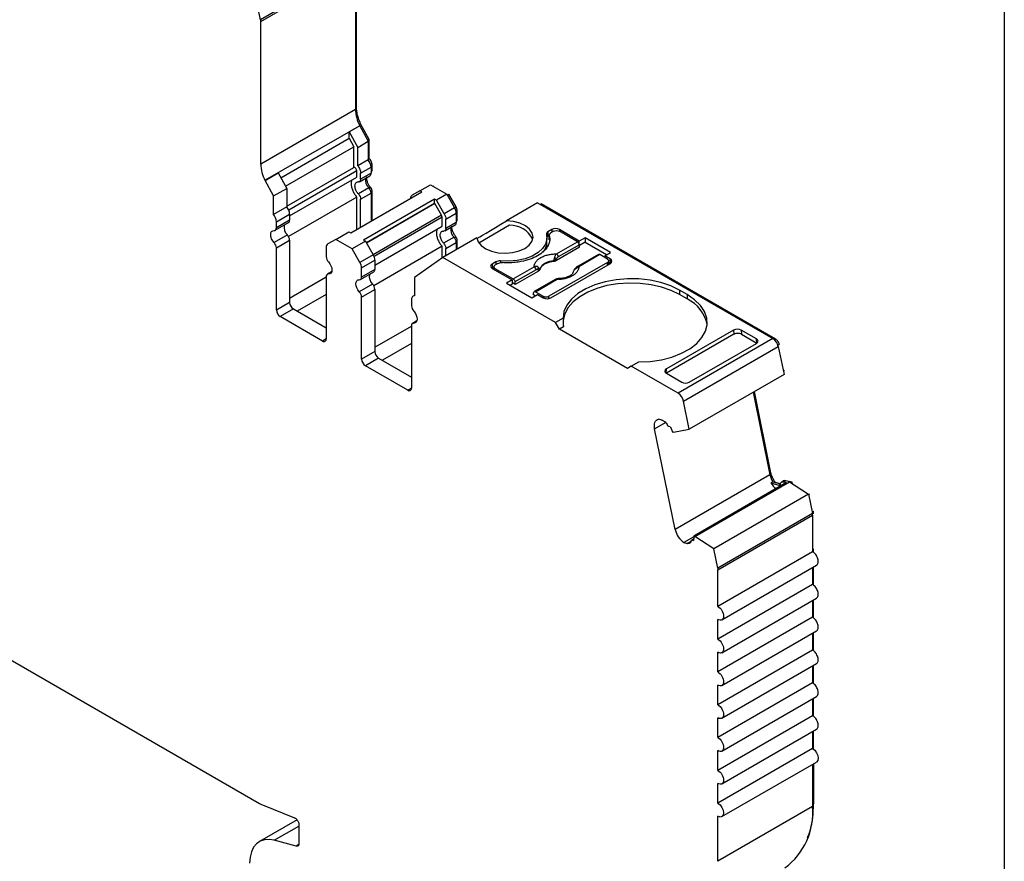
# Model space of a CAD drawing. Header units: millimetres. Extents: x 6 to 273, y 6 to 210.
# Tile 9 of 10: x 236 to 273, y 145 to 176. Entities that reach past the tile are written whole.
import ezdxf

# ---------------------------------------------------------------- set-up
doc = ezdxf.new("R2010")
doc.units = ezdxf.units.MM
doc.linetypes.add('SLD-Solid', pattern=[0])
doc.layers.add('TEXT', color=140, linetype='SLD-Solid', lineweight=25)

msp = doc.modelspace()

# ---------------------------------------------------------------- linework, layer by layer
for p, q in [((248.821, 178.092), (245.285, 176.051)), ((245.293, 175.983), (248.828, 178.024)), ((248.828, 178.024), (248.828, 172.698)), ((248.864, 172.8), (248.864, 178.126)), ((245.285, 176.051), (245.139, 176.767)), ((245.293, 170.657), (245.293, 175.983)), ((248.828, 172.78), (248.864, 172.8)), ((248.828, 172.698), (245.293, 170.657)), ((248.986, 172.092), (245.451, 170.051)), ((248.986, 172.09), (248.597, 171.866)), ((249.022, 172.166), (248.966, 172.134)), ((248.968, 172.13), (249.022, 172.161)), ((248.986, 172.09), (248.986, 172.092)), ((248.986, 172.09), (249.3, 171.508)), ((249.022, 172.161), (249.022, 172.166)), ((249.336, 171.578), (249.022, 172.161)), ((248.597, 171.622), (248.597, 171.866)), ((248.597, 171.866), (248.912, 171.283)), ((246.046, 170.149), (248.597, 171.622)), ((246.219, 169.829), (248.77, 171.302)), ((248.597, 171.622), (248.77, 171.302)), ((248.77, 170.532), (248.77, 171.302)), ((248.912, 171.283), (249.3, 171.508)), ((249.28, 171.546), (249.336, 171.578)), ((249.3, 171.508), (249.3, 170.822)), ((249.336, 170.869), (249.336, 171.578)), ((248.912, 170.598), (248.912, 171.283)), ((249.3, 170.822), (248.912, 170.598)), ((249.3, 170.848), (249.336, 170.869)), ((249.401, 170.62), (249.446, 170.646)), ((249.446, 170.418), (249.446, 170.646)), ((245.451, 170.049), (245.946, 170.335)), ((245.946, 170.335), (246.26, 169.752)), ((246.26, 169.083), (248.77, 170.532)), ((248.88, 170.401), (246.339, 168.934)), ((248.88, 170.174), (248.88, 170.401)), ((248.98, 170), (249.369, 170.225)), ((249.022, 170.319), (249.411, 170.544)), ((249.022, 170.092), (249.022, 170.319)), ((249.411, 170.316), (249.022, 170.092)), ((249.411, 170.544), (249.411, 170.316)), ((249.411, 170.398), (249.446, 170.418)), ((249.411, 170.364), (249.425, 170.373)), ((245.451, 170.051), (245.451, 170.049)), ((245.765, 169.467), (245.451, 170.049)), ((246.37, 168.724), (248.88, 170.174)), ((251.237, 169.664), (251.626, 169.888)), ((251.626, 169.888), (252.239, 169.534)), ((251.726, 169.83), (251.761, 169.851)), ((245.765, 169.467), (246.26, 169.752)), ((245.765, 168.781), (245.765, 169.467)), ((246.26, 169.752), (246.26, 169.067)), ((248.656, 168.092), (251.308, 169.623)), ((249.326, 169.767), (248.937, 169.542)), ((249.022, 169.344), (249.411, 169.568)), ((249.403, 169.769), (249.349, 169.738)), ((249.398, 169.642), (249.446, 169.67)), ((249.411, 169.568), (249.411, 168.528)), ((249.446, 168.548), (249.446, 169.67)), ((251.237, 169.664), (250.945, 169.495)), ((251.308, 169.623), (251.237, 169.664)), ((252.239, 169.534), (251.85, 169.31)), ((252.239, 169.534), (252.53, 169.029)), ((252.26, 169.498), (252.316, 169.531)), ((252.586, 169.062), (252.316, 169.531)), ((248.88, 169.425), (246.329, 167.952)), ((248.88, 168.222), (248.88, 169.425)), ((249.022, 168.303), (249.022, 169.344)), ((251.779, 169.351), (249.128, 167.82)), ((251.779, 169.187), (249.234, 167.718)), ((251.792, 169.18), (249.24, 167.707)), ((251.779, 169.187), (251.779, 169.351)), ((251.85, 169.31), (251.779, 169.351)), ((251.792, 169.18), (251.779, 169.187)), ((252.042, 168.747), (251.792, 169.18)), ((252.142, 168.805), (251.85, 169.31)), ((255.626, 169.212), (254.465, 168.542)), ((255.626, 169.212), (264.407, 164.143)), ((255.728, 169.153), (255.763, 169.173)), ((264.513, 164.122), (255.763, 169.173)), ((246.26, 169.067), (245.765, 168.781)), ((245.875, 168.503), (246.37, 168.789)), ((246.37, 168.789), (246.37, 168.561)), ((252.042, 168.747), (249.49, 167.274)), ((252.53, 169.029), (252.142, 168.805)), ((252.204, 168.596), (252.593, 168.82)), ((252.53, 169.029), (252.586, 169.062)), ((252.583, 168.897), (252.628, 168.922)), ((252.593, 168.82), (252.593, 168.479)), ((252.628, 168.582), (252.628, 168.922)), ((245.834, 168.184), (246.329, 168.47)), ((246.37, 168.561), (245.875, 168.275)), ((245.875, 168.275), (245.875, 168.503)), ((252.062, 168.677), (249.521, 167.21)), ((252.062, 168.337), (252.062, 168.677)), ((252.162, 168.163), (252.551, 168.388)), ((252.204, 168.255), (252.204, 168.596)), ((252.593, 168.479), (252.204, 168.255)), ((252.593, 168.561), (252.628, 168.582)), ((252.593, 168.527), (252.607, 168.536)), ((254.578, 168.371), (253.432, 167.71)), ((246.285, 168.011), (245.79, 167.726)), ((248.09, 167.847), (248.585, 168.133)), ((248.585, 168.133), (248.656, 168.092)), ((249.552, 166.887), (252.062, 168.337)), ((256.156, 168.212), (256.015, 168.13)), ((256.015, 168.13), (256.015, 167.967)), ((256.064, 167.995), (256.015, 167.967)), ((256.062, 168.008), (256.062, 167.844)), ((256.064, 167.828), (256.064, 167.991)), ((256.227, 168.151), (256.121, 168.089)), ((256.156, 168.212), (256.156, 168.11)), ((257.184, 167.782), (256.439, 168.212)), ((256.439, 168.212), (256.439, 168.151)), ((257.117, 167.759), (256.439, 168.151)), ((245.875, 167.527), (246.37, 167.813)), ((246.37, 167.813), (246.37, 165.492)), ((248.09, 167.847), (247.799, 167.679)), ((248.703, 167.493), (248.09, 167.847)), ((249.198, 167.779), (248.703, 167.493)), ((249.128, 167.82), (249.198, 167.779)), ((249.198, 167.779), (249.49, 167.274)), ((253.358, 167.903), (252.09, 167.171)), ((252.508, 167.93), (252.119, 167.705)), ((252.204, 167.507), (252.593, 167.731)), ((252.585, 167.932), (252.531, 167.901)), ((252.58, 167.806), (252.628, 167.833)), ((252.593, 167.731), (252.593, 167.461)), ((252.628, 167.481), (252.628, 167.833)), ((255.977, 167.732), (255.977, 167.896)), ((256.33, 167.305), (257.117, 167.759)), ((257.187, 167.644), (256.4, 167.19)), ((257.397, 167.904), (257.184, 167.782)), ((257.184, 167.658), (257.184, 167.782)), ((257.194, 167.552), (257.187, 167.644)), ((257.397, 167.741), (257.189, 167.621)), ((258.345, 167.357), (257.397, 167.904)), ((257.397, 167.904), (257.397, 167.741)), ((257.397, 167.741), (258.203, 167.275)), ((245.875, 165.207), (245.875, 167.527)), ((247.737, 167.542), (247.737, 167.201)), ((248.995, 166.988), (248.703, 167.493)), ((249.49, 167.274), (248.995, 166.988)), ((252.062, 167.588), (249.511, 166.115)), ((252.062, 167.151), (252.062, 167.588)), ((252.204, 167.236), (252.204, 167.507)), ((257.194, 167.552), (256.329, 167.052)), ((257.904, 167.281), (257.116, 166.827)), ((257.954, 167.276), (257.166, 166.822)), ((258.242, 167.11), (257.954, 167.276)), ((258.133, 167.234), (258.345, 167.357)), ((249.057, 166.779), (249.552, 167.065)), ((249.552, 167.065), (249.552, 166.724)), ((252.09, 167.171), (251.029, 166.428)), ((256.298, 164.742), (252.09, 167.171)), ((254.071, 167.008), (253.929, 166.926)), ((253.929, 166.926), (253.929, 166.763)), ((254.141, 166.946), (254.035, 166.885)), ((254.071, 167.008), (254.071, 166.906)), ((254.243, 167.04), (254.243, 166.977)), ((258.242, 166.987), (256.05, 165.722)), ((256.121, 165.661), (258.348, 166.946)), ((256.222, 167.035), (256.223, 167.02)), ((256.329, 167.052), (256.326, 167.117)), ((258.348, 167.11), (258.133, 167.234)), ((258.133, 167.234), (258.133, 167.173)), ((258.242, 166.885), (258.242, 166.987)), ((258.286, 166.911), (258.286, 167.049)), ((258.348, 166.946), (258.286, 166.982)), ((258.348, 166.946), (258.348, 167.11)), ((247.939, 166.637), (247.778, 166.544)), ((247.822, 166.553), (247.931, 166.616)), ((249.016, 166.347), (249.511, 166.633)), ((249.057, 166.438), (249.057, 166.779)), ((249.552, 166.724), (249.057, 166.438)), ((253.991, 166.799), (253.929, 166.763)), ((253.929, 166.763), (254.674, 166.333)), ((253.991, 166.824), (253.991, 166.727)), ((254.035, 166.763), (254.713, 166.372)), ((254.035, 166.702), (254.035, 166.763)), ((254.713, 166.372), (255.5, 166.826)), ((255.57, 166.711), (254.783, 166.256)), ((255.655, 166.663), (254.79, 166.164)), ((255.655, 166.663), (255.649, 166.727)), ((255.71, 166.724), (255.709, 166.739)), ((246.37, 165.656), (247.737, 166.445)), ((247.737, 166.452), (247.737, 164.132)), ((249.467, 166.174), (248.972, 165.889)), ((251.029, 166.428), (251.029, 165.743)), ((254.674, 166.333), (254.462, 166.21)), ((254.462, 166.21), (255.41, 165.663)), ((254.674, 166.169), (254.604, 166.128)), ((254.674, 166.333), (254.674, 166.169)), ((254.79, 166.164), (254.674, 166.23)), ((254.783, 166.256), (254.79, 166.164)), ((256.287, 166.348), (255.499, 165.894)), ((255.549, 165.889), (256.337, 166.343)), ((247.737, 165.791), (246.653, 165.166)), ((249.057, 165.69), (249.552, 165.976)), ((249.552, 165.976), (249.552, 163.655)), ((255.41, 165.663), (255.622, 165.785)), ((255.472, 165.77), (255.479, 165.855)), ((255.549, 165.889), (255.838, 165.722)), ((255.622, 165.785), (255.838, 165.661)), ((261.212, 165.783), (260.929, 165.946)), ((260.929, 165.946), (260.929, 165.783)), ((261.212, 165.62), (260.929, 165.783)), ((261.212, 165.783), (261.212, 165.62)), ((246.37, 165.492), (245.875, 165.207)), ((249.057, 163.37), (249.057, 165.69)), ((250.919, 165.591), (250.919, 165.364)), ((251.029, 165.756), (250.981, 165.729)), ((255.534, 165.734), (255.472, 165.77)), ((255.838, 165.722), (255.838, 165.661)), ((256.05, 165.635), (256.05, 165.722)), ((246.511, 165.247), (246.016, 164.962)), ((246.511, 165.247), (247.737, 164.54)), ((247.595, 164.05), (246.016, 164.962)), ((251.121, 164.8), (250.96, 164.707)), ((251.004, 164.716), (251.113, 164.779)), ((256.576, 164.903), (256.298, 164.742)), ((256.439, 164.497), (256.298, 164.742)), ((249.552, 163.819), (250.919, 164.608)), ((250.919, 164.615), (250.919, 162.295)), ((256.591, 164.585), (256.439, 164.497)), ((258.985, 163.028), (256.439, 164.497)), ((262.944, 164.456), (260.435, 163.008)), ((262.944, 164.456), (262.956, 164.3)), ((263.799, 164.126), (263.227, 164.456)), ((263.227, 164.456), (263.24, 164.3)), ((247.737, 164.132), (247.595, 164.05)), ((250.919, 163.955), (249.835, 163.329)), ((262.956, 164.3), (260.434, 162.844)), ((264.407, 164.143), (260.872, 162.102)), ((261.289, 162.514), (263.799, 163.963)), ((263.24, 164.3), (263.811, 163.971)), ((263.811, 163.971), (263.799, 164.126)), ((264.469, 164.097), (264.513, 164.122)), ((249.552, 163.655), (249.057, 163.37)), ((261.077, 161.802), (264.612, 163.843)), ((264.599, 163.893), (264.65, 163.922)), ((264.612, 163.843), (264.826, 162.801)), ((264.657, 163.889), (264.65, 163.922)), ((249.693, 163.41), (249.198, 163.125)), ((249.693, 163.41), (250.919, 162.703)), ((259.126, 163.109), (259.405, 163.27)), ((250.777, 162.213), (249.198, 163.125)), ((259.126, 163.109), (258.985, 163.028)), ((260.872, 162.102), (259.126, 163.109)), ((260.423, 162.851), (260.435, 163.008)), ((260.434, 162.844), (261.006, 162.514)), ((264.802, 162.916), (264.85, 162.944)), ((264.826, 162.801), (261.29, 160.76)), ((250.919, 162.295), (250.777, 162.213)), ((263.671, 162.134), (264.301, 159.053)), ((264.339, 159.132), (263.719, 162.162)), ((261.29, 160.76), (261.077, 161.802)), ((259.997, 160.767), (260.405, 161.003)), ((260.267, 161.097), (260.146, 161.129)), ((260.766, 157.012), (259.997, 160.767)), ((260.574, 160.845), (260.524, 160.859)), ((260.704, 160.641), (260.663, 160.652)), ((260.704, 160.641), (261.29, 160.76)), ((264.301, 159.053), (260.766, 157.012)), ((261.5, 156.752), (265.035, 158.793)), ((264.291, 159.104), (264.339, 159.132)), ((264.408, 158.791), (264.338, 158.75)), ((264.408, 158.791), (264.708, 158.711)), ((264.81, 158.824), (264.739, 158.783)), ((264.892, 158.831), (264.821, 158.79)), ((264.821, 158.79), (264.923, 158.763)), ((264.994, 158.804), (264.892, 158.831)), ((265.035, 158.793), (264.994, 158.804)), ((265.119, 158.776), (265.016, 158.803)), ((265.035, 158.793), (265.739, 158.33)), ((264.923, 158.763), (261.459, 156.763)), ((264.338, 158.75), (264.638, 158.67)), ((264.498, 158.772), (264.492, 158.769)), ((264.695, 158.72), (264.498, 158.772)), ((264.638, 158.67), (264.687, 158.698)), ((265.108, 158.745), (265.148, 158.768)), ((265.148, 158.768), (265.119, 158.776)), ((265.739, 158.33), (262.204, 156.289)), ((265.739, 158.33), (265.886, 157.613)), ((265.742, 158.317), (265.79, 158.345)), ((265.875, 157.665), (265.924, 157.693)), ((265.886, 157.613), (262.35, 155.572)), ((262.358, 155.505), (265.893, 157.546)), ((265.884, 157.622), (265.928, 157.648)), ((265.893, 157.546), (265.893, 156.181)), ((265.928, 157.599), (265.928, 157.648)), ((261.459, 156.737), (261.089, 156.523)), ((261.455, 156.657), (261.374, 156.61)), ((261.393, 156.611), (261.453, 156.646)), ((261.393, 156.611), (261.443, 156.598)), ((261.459, 156.763), (261.5, 156.752)), ((262.204, 156.289), (261.5, 156.752)), ((261.089, 156.523), (261.209, 156.491)), ((261.209, 156.491), (261.357, 156.576)), ((262.35, 155.572), (262.204, 156.289)), ((265.893, 156.263), (265.928, 156.283)), ((265.928, 156.152), (265.928, 156.283)), ((265.893, 156.181), (262.358, 154.14)), ((262.358, 154.14), (262.358, 155.505)), ((262.508, 153.635), (266.043, 155.676)), ((265.893, 155.59), (265.893, 154.956)), ((265.928, 154.928), (265.928, 155.61)), ((265.893, 154.956), (262.358, 152.915)), ((262.508, 152.41), (266.043, 154.451)), ((265.928, 153.703), (265.928, 154.385)), ((265.893, 154.365), (265.893, 153.731)), ((265.893, 153.731), (262.358, 151.69)), ((262.358, 152.915), (262.358, 153.65)), ((262.508, 151.186), (266.043, 153.227)), ((265.893, 153.14), (265.893, 152.507)), ((265.928, 152.478), (265.928, 153.16)), ((235.115, 152.63), (245.248, 146.78)), ((265.893, 152.507), (262.358, 150.466)), ((262.358, 151.69), (262.358, 152.425)), ((262.508, 149.961), (266.043, 152.002)), ((265.893, 151.915), (265.893, 151.282)), ((265.928, 151.253), (265.928, 151.936)), ((265.893, 151.282), (262.358, 149.241)), ((262.358, 150.466), (262.358, 151.2)), ((262.508, 148.736), (266.043, 150.777)), ((265.928, 150.028), (265.928, 150.711)), ((265.893, 150.69), (265.893, 150.057)), ((265.893, 150.057), (262.358, 148.016)), ((262.358, 149.241), (262.358, 149.976)), ((262.508, 147.511), (266.043, 149.552)), ((265.893, 149.466), (265.893, 148.832)), ((265.928, 148.803), (265.928, 149.486)), ((265.893, 148.832), (262.358, 146.791)), ((262.358, 148.016), (262.358, 148.751)), ((262.508, 146.286), (266.043, 148.327)), ((265.893, 148.241), (265.893, 146.66)), ((265.928, 148.261), (265.929, 146.762)), ((262.358, 146.791), (262.358, 147.526)), ((245.353, 146.728), (246.554, 146.243)), ((265.893, 146.66), (262.358, 144.618)), ((265.929, 146.762), (265.893, 146.741)), ((262.358, 144.618), (262.358, 146.301)), ((246.648, 146.166), (245.241, 145.353)), ((245.797, 145.403), (246.716, 145.934)), ((246.716, 145.988), (246.716, 145.282)), ((246.612, 145.185), (245.797, 145.403)), ((246.71, 145.242), (246.612, 145.185))]:
    msp.add_line(p, q)
at = {"flags": 128}
for points in [[(253.358, 167.903), (253.407, 167.751), (253.52, 167.611), (253.692, 167.492), (253.91, 167.402), (254.16, 167.347), (254.426, 167.33), (254.691, 167.353), (254.937, 167.413), (255.149, 167.508), (255.312, 167.63), (255.417, 167.772), (255.456, 167.925), (255.427, 168.079), (255.331, 168.223), (255.176, 168.349), (254.97, 168.448), (254.728, 168.513), (254.465, 168.542)], [(245.79, 167.726), (245.738, 167.793), (245.698, 167.869), (245.672, 167.949), (245.663, 168.024), (245.672, 168.089), (245.698, 168.138), (245.738, 168.167), (245.79, 168.175)], [(255.959, 168.031), (255.975, 167.85), (255.926, 167.671), (255.813, 167.502), (255.643, 167.351), (255.421, 167.223), (255.158, 167.124), (254.866, 167.059), (254.556, 167.031), (254.243, 167.04)], [(247.822, 167.002), (247.874, 166.935), (247.914, 166.858), (247.94, 166.779), (247.949, 166.704), (247.94, 166.639), (247.914, 166.59), (247.874, 166.56), (247.822, 166.553)], [(248.972, 165.889), (248.92, 165.956), (248.88, 166.033), (248.854, 166.112), (248.845, 166.187), (248.854, 166.252), (248.88, 166.301), (248.92, 166.33), (248.972, 166.338)], [(260.929, 165.946), (260.602, 166.106), (260.232, 166.232), (259.831, 166.32), (259.41, 166.368), (258.982, 166.375), (258.557, 166.34), (258.148, 166.265), (257.767, 166.151), (257.425, 166.002), (257.131, 165.822), (256.893, 165.616), (256.718, 165.39), (256.612, 165.15), (256.576, 164.903)], [(260.929, 165.783), (260.61, 165.939), (260.251, 166.063), (259.862, 166.152), (259.453, 166.202), (259.035, 166.213), (258.62, 166.185), (258.218, 166.118), (257.841, 166.013), (257.498, 165.875), (257.199, 165.706), (256.952, 165.511), (256.763, 165.296), (256.638, 165.065), (256.58, 164.826), (256.578, 164.797)], [(259.405, 163.27), (259.832, 163.29), (260.248, 163.352), (260.639, 163.453), (260.996, 163.59), (261.309, 163.76), (261.567, 163.958), (261.764, 164.178), (261.895, 164.414), (261.955, 164.659), (261.943, 164.906), (261.86, 165.149), (261.707, 165.381), (261.489, 165.594), (261.212, 165.783)], [(251.004, 165.165), (251.056, 165.098), (251.096, 165.021), (251.122, 164.942), (251.131, 164.867), (251.122, 164.802), (251.096, 164.753), (251.056, 164.723), (251.004, 164.716)], [(259.997, 160.767), (259.987, 160.836), (259.986, 160.901), (259.993, 160.96), (260.009, 161.013), (260.033, 161.057), (260.064, 161.091), (260.102, 161.116), (260.146, 161.129)], [(265.893, 148.832), (265.974, 148.767), (266.043, 148.674), (266.089, 148.568), (266.105, 148.465), (266.089, 148.38), (266.043, 148.327), (266.043, 148.327)], [(262.358, 146.791), (262.439, 146.726), (262.508, 146.633), (262.554, 146.527), (262.57, 146.424), (262.554, 146.339), (262.508, 146.286), (262.439, 146.273), (262.358, 146.301)], [(245.797, 145.403), (245.606, 145.434), (245.429, 145.423), (245.27, 145.369), (245.134, 145.274), (245.024, 145.141), (244.944, 144.973), (244.894, 144.774), (244.878, 144.55)]]:
    msp.add_lwpolyline(points, dxfattribs=at)
for centre, radius, start, end in [((244.954, 175.981), 0.339, 0.3473, 11.8654), ((250.22, 172.738), 1.392, 181.6276, 207.6195), ((246.684, 170.697), 1.392, 181.6277, 207.6194), ((248.949, 170.522), 0.462, 2.6816, 40.4811), ((249.312, 170.306), 0.0995, 305.3061, 6.0062), ((249.595, 170.055), 0.395, 168.7921, 226.9559), ((249.1, 169.553), 0.311, 2.826, 43.4312), ((245.414, 168.481), 0.462, 2.6816, 40.4811), ((245.909, 168.767), 0.462, 2.6816, 40.4811), ((252.16, 168.806), 0.433, 1.9565, 31.1437), ((246.555, 168.3), 0.395, 168.7921, 226.956), ((246.271, 168.551), 0.0995, 305.3061, 6.006), ((252.494, 168.469), 0.0995, 305.3058, 6.0064), ((254.607, 167.43), 0.941, 26.8065, 91.7504), ((245.791, 168.26), 0.0853, 269.3918, 10.3652), ((246.059, 167.797), 0.311, 2.8262, 43.4311), ((252.777, 168.218), 0.395, 168.7921, 226.9559), ((256.049, 168.045), 0.0919, 112.1145, 189.0941), ((256.298, 167.939), 0.307, 62.6097, 117.3903), ((245.564, 167.512), 0.311, 2.8261, 43.4314), ((247.887, 167.556), 0.151, 125.6981, 185.6204), ((252.282, 167.716), 0.311, 2.8261, 43.4312), ((255.406, 167.742), 0.571, 319.1391, 359.0469), ((256.084, 167.842), 0.142, 119.0446, 139.603), ((249.119, 167.05), 0.433, 1.9565, 31.1437), ((256.246, 167.174), 0.155, 5.689, 57.1991), ((248.048, 167.216), 0.311, 182.8263, 223.4312), ((248.624, 166.765), 0.433, 1.9565, 31.1438), ((253.96, 166.844), 0.0873, 110.7834, 249.2166), ((254.21, 166.741), 0.301, 83.6694, 117.5975), ((256.211, 166.463), 0.573, 88.8448, 151.1498), ((256.003, 166.735), 0.5, 49.8822, 58.7426), ((258.317, 167.028), 0.0873, 290.7834, 69.2166), ((247.821, 166.468), 0.0853, 89.3919, 190.3656), ((249.736, 166.463), 0.395, 168.7921, 226.9559), ((249.453, 166.714), 0.0995, 305.306, 6.0062), ((255.416, 166.695), 0.155, 5.689, 57.1991), ((255.541, 166.773), 0.118, 336.668, 18.1748), ((257.009, 166.723), 0.00686, 52.5203, 103.5056), ((257.137, 166.782), 0.0497, 54.016, 114.6959), ((248.973, 166.423), 0.0853, 269.3919, 10.3655), ((249.241, 165.96), 0.311, 2.8262, 43.4312), ((256.307, 166.303), 0.0498, 54.0182, 114.6714), ((248.746, 165.675), 0.311, 2.8262, 43.4312), ((246.677, 165.506), 0.307, 182.6056, 237.3945), ((251.048, 165.613), 0.131, 98.3858, 189.5015), ((255.98, 165.934), 0.307, 242.6097, 297.3903), ((260.651, 164.418), 1.327, 10.5524, 64.9631), ((246.182, 165.221), 0.307, 182.6057, 237.3945), ((251.23, 165.379), 0.311, 182.8262, 223.4312), ((251.003, 164.631), 0.0853, 89.3918, 190.3653), ((247.651, 164.118), 0.0873, 230.7969, 9.2139), ((264.152, 163.748), 0.47, 11.6277, 57.0662), ((249.859, 163.669), 0.307, 182.6055, 237.3946), ((249.364, 163.384), 0.307, 182.6055, 237.3946), ((250.832, 162.281), 0.0873, 230.7971, 9.2142), ((260.616, 161.707), 0.47, 11.6278, 57.0661), ((265.091, 159.223), 0.807, 192.1609, 212.3128), ((264.859, 158.73), 0.106, 72.2508, 117.9623), ((264.969, 159.133), 0.738, 211.2207, 233.7985), ((261.543, 157.174), 0.794, 191.8185, 235.1115), ((245.67, 147.506), 0.839, 239.8498, 247.8278), ((263.324, 146.443), 2.578, 306.4912, 4.8209)]:
    msp.add_arc(centre, radius, start, end)
for centre, major_axis, ratio, start_param, end_param in [((254.406, 168.569), (1.05, 0.672), 0.043548, 3.181704, 4.740184), ((259.126, 163.436), (-1.803, 3.123), 0.577335, 0.787087, 0.89248), ((263.085, 164.374), (0.2, 0.001), 0.577279, 0.781586, 2.352382), ((263.098, 164.218), (0.2, 0.001), 0.577279, 0.781586, 2.352383), ((263.657, 164.044), (0.2, 0.001), 0.577279, 5.493975, 7.064772), ((260.576, 162.926), (0.2, 0.001), 0.577279, 2.352383, 3.923179), ((261.148, 162.596), (0.2, 0.001), 0.577279, 3.923179, 5.493975)]:
    msp.add_ellipse(centre, major_axis=major_axis, ratio=ratio, start_param=start_param, end_param=end_param)
for points, knots in [([(249.022, 172.166), (249.009, 172.193), (248.985, 172.246), (248.953, 172.327), (248.926, 172.409), (248.896, 172.517), (248.869, 172.651), (248.865, 172.75), (248.864, 172.8)], [0, 0, 0, 0, 0.124911, 0.249364, 0.374182, 0.500184, 0.74937, 1, 1, 1, 1]), ([(248.912, 170.598), (248.945, 170.558), (248.973, 170.51), (249.011, 170.413), (249.022, 170.363), (249.022, 170.319)], [0, 0, 0, 0, 0.5, 0.5, 1, 1, 1, 1]), ([(249.446, 170.646), (249.446, 170.683), (249.435, 170.726), (249.395, 170.806), (249.367, 170.843), (249.336, 170.869)], [0, 0, 0, 0, 0.5, 0.5, 1, 1, 1, 1]), ([(248.88, 170.401), (248.88, 170.431), (248.865, 170.468), (248.82, 170.522), (248.791, 170.537), (248.77, 170.532)], [0, 0, 0, 0, 0.5, 0.5, 1, 1, 1, 1]), ([(249.425, 170.373), (249.428, 170.375), (249.436, 170.38), (249.444, 170.396), (249.445, 170.411), (249.446, 170.418)], [0, 0, 0, 0, 0.2622203, 0.6311102, 1, 1, 1, 1]), ([(248.705, 170.072), (248.697, 170.059), (248.673, 170.02), (248.664, 169.924), (248.678, 169.798), (248.722, 169.664), (248.79, 169.534), (248.85, 169.461), (248.88, 169.425)], [0, 0, 0, 0, 0.093688, 0.274951, 0.456213, 0.637475, 0.818738, 1, 1, 1, 1]), ([(248.937, 169.542), (248.925, 169.556), (248.9, 169.584), (248.869, 169.634), (248.839, 169.694), (248.815, 169.766), (248.807, 169.841), (248.815, 169.908), (248.842, 169.957), (248.882, 169.989), (248.918, 169.991), (248.937, 169.991)], [0, 0, 0, 0, 0.08328, 0.165662, 0.250294, 0.373781, 0.500178, 0.623657, 0.750052, 0.874275, 1, 1, 1, 1]), ([(249.234, 170.171), (249.234, 170.17), (249.23, 170.14), (249.243, 170.066), (249.276, 169.961), (249.331, 169.856), (249.379, 169.798), (249.403, 169.769)], [0, 0, 0, 0, 0.013351, 0.260014, 0.506676, 0.753338, 1, 1, 1, 1]), ([(250.945, 169.495), (250.939, 169.491), (250.927, 169.483), (250.911, 169.465), (250.897, 169.44), (250.886, 169.405), (250.884, 169.374), (250.883, 169.358)], [0, 0, 0, 0, 0.166556, 0.332331, 0.500193, 0.749367, 1, 1, 1, 1]), ([(252.607, 168.536), (252.61, 168.539), (252.618, 168.543), (252.626, 168.559), (252.627, 168.574), (252.628, 168.582)], [0, 0, 0, 0, 0.262221, 0.63111, 1, 1, 1, 1]), ([(251.887, 168.235), (251.879, 168.222), (251.855, 168.183), (251.846, 168.087), (251.86, 167.961), (251.904, 167.827), (251.972, 167.697), (252.032, 167.624), (252.062, 167.588)], [0, 0, 0, 0, 0.0936888, 0.274951, 0.4562133, 0.6374755, 0.8187378, 1, 1, 1, 1]), ([(252.119, 167.705), (252.107, 167.719), (252.082, 167.747), (252.051, 167.797), (252.021, 167.857), (251.997, 167.929), (251.989, 168.004), (251.997, 168.071), (252.024, 168.12), (252.064, 168.152), (252.1, 168.154), (252.119, 168.154)], [0, 0, 0, 0, 0.0832795, 0.1656625, 0.2502941, 0.3737808, 0.5001782, 0.6236571, 0.7500515, 0.8742751, 1, 1, 1, 1]), ([(252.416, 168.334), (252.416, 168.333), (252.412, 168.303), (252.425, 168.229), (252.458, 168.124), (252.513, 168.019), (252.561, 167.961), (252.585, 167.932)], [0, 0, 0, 0, 0.013351, 0.260014, 0.506676, 0.753338, 1, 1, 1, 1]), ([(256.064, 167.991), (256.069, 167.968), (256.079, 167.922), (256.082, 167.853), (256.076, 167.785), (256.06, 167.716), (256.036, 167.649), (255.98, 167.538), (255.861, 167.39), (255.636, 167.227), (255.353, 167.096), (255.06, 167.018), (254.789, 166.979), (254.55, 166.965), (254.391, 166.975), (254.311, 166.979)], [0, 0, 0, 0, 0.042112, 0.083729, 0.125101, 0.166484, 0.208132, 0.250294, 0.375098, 0.50009, 0.624895, 0.749887, 0.833557, 0.916248, 1, 1, 1, 1]), ([(256.121, 168.089), (256.111, 168.083), (256.09, 168.069), (256.071, 168.045), (256.061, 168.018), (256.063, 168), (256.064, 167.991)], [0, 0, 0, 0, 0.249233, 0.499959, 0.749241, 1, 1, 1, 1]), ([(256.227, 168.151), (256.255, 168.167), (256.294, 168.176), (256.372, 168.176), (256.411, 168.167), (256.439, 168.151)], [0, 0, 0, 0, 0.5, 0.5, 1, 1, 1, 1]), ([(257.187, 167.644), (257.186, 167.665), (257.178, 167.689), (257.152, 167.732), (257.134, 167.749), (257.117, 167.759)], [0, 0, 0, 0, 0.5, 0.5, 1, 1, 1, 1]), ([(255.5, 166.826), (255.501, 166.841), (255.502, 166.871), (255.514, 166.916), (255.532, 166.96), (255.568, 167.019), (255.632, 167.09), (255.74, 167.166), (255.871, 167.229), (256.019, 167.272), (256.173, 167.3), (256.278, 167.303), (256.33, 167.305)], [0, 0, 0, 0, 0.06027, 0.120056, 0.179893, 0.240314, 0.370015, 0.500128, 0.629829, 0.759943, 0.879871, 1, 1, 1, 1]), ([(256.263, 167.162), (256.266, 167.175), (256.274, 167.204), (256.29, 167.243), (256.309, 167.279), (256.323, 167.296), (256.33, 167.305)], [0, 0, 0, 0, 0.220475, 0.499075, 0.748119, 1, 1, 1, 1]), ([(257.954, 167.276), (257.945, 167.28), (257.928, 167.288), (257.91, 167.287), (257.905, 167.281), (257.904, 167.281)], [0, 0, 0, 0, 0.472475, 0.944949, 1, 1, 1, 1]), ([(254.035, 166.763), (254.007, 166.779), (253.991, 166.801), (253.991, 166.847), (254.007, 166.869), (254.035, 166.885)], [0, 0, 0, 0, 0.5, 0.5, 1, 1, 1, 1]), ([(256.223, 167.02), (256.197, 167.017), (256.147, 167.011), (256.075, 166.995), (256.007, 166.975), (255.943, 166.949), (255.88, 166.917), (255.82, 166.877), (255.769, 166.829), (255.731, 166.778), (255.717, 166.742), (255.71, 166.724)], [0, 0, 0, 0, 0.101069, 0.200103, 0.298615, 0.398141, 0.500173, 0.626627, 0.756016, 0.877292, 1, 1, 1, 1]), ([(256.222, 167.035), (256.227, 167.047), (256.236, 167.07), (256.247, 167.105), (256.256, 167.135), (256.261, 167.154), (256.263, 167.162)], [0, 0, 0, 0, 0.306881, 0.575882, 0.806979, 1, 1, 1, 1]), ([(256.326, 167.117), (256.314, 167.105), (256.284, 167.075), (256.245, 167.05), (256.222, 167.035)], [0, 0, 0, 0, 0.389276, 1, 1, 1, 1]), ([(256.329, 167.052), (256.319, 167.047), (256.299, 167.037), (256.262, 167.026), (256.236, 167.022), (256.223, 167.02)], [0, 0, 0, 0, 0.335719, 0.664281, 1, 1, 1, 1]), ([(256.4, 167.19), (256.386, 167.181), (256.358, 167.163), (256.336, 167.132), (256.326, 167.117)], [0, 0, 0, 0, 0.521485, 1, 1, 1, 1]), ([(258.242, 167.11), (258.27, 167.094), (258.286, 167.071), (258.286, 167.026), (258.27, 167.003), (258.242, 166.987)], [0, 0, 0, 0, 0.5, 0.5, 1, 1, 1, 1]), ([(255.649, 166.727), (255.641, 166.728), (255.626, 166.731), (255.599, 166.725), (255.58, 166.716), (255.57, 166.711)], [0, 0, 0, 0, 0.317222, 0.645084, 1, 1, 1, 1]), ([(255.709, 166.739), (255.705, 166.737), (255.699, 166.735), (255.682, 166.731), (255.665, 166.728), (255.654, 166.727), (255.649, 166.727)], [0, 0, 0, 0, 0.332097, 0.61117, 0.833934, 1, 1, 1, 1]), ([(255.71, 166.724), (255.707, 166.717), (255.701, 166.702), (255.682, 166.681), (255.664, 166.669), (255.655, 166.663)], [0, 0, 0, 0, 0.3357194, 0.6642806, 1, 1, 1, 1]), ([(257.166, 166.822), (257.166, 166.807), (257.164, 166.777), (257.152, 166.732), (257.134, 166.688), (257.098, 166.629), (257.034, 166.558), (256.926, 166.482), (256.795, 166.419), (256.648, 166.376), (256.493, 166.348), (256.389, 166.345), (256.337, 166.343)], [0, 0, 0, 0, 0.06027, 0.120056, 0.179893, 0.240314, 0.370015, 0.500128, 0.629829, 0.759943, 0.879871, 1, 1, 1, 1]), ([(256.952, 166.595), (256.931, 166.566), (256.889, 166.507), (256.748, 166.437), (256.58, 166.391), (256.452, 166.386), (256.398, 166.384)], [0, 0, 0, 0, 0.261846, 0.528245, 0.802184, 1, 1, 1, 1]), ([(257.116, 166.827), (257.095, 166.813), (257.056, 166.788), (257.023, 166.748), (257.008, 166.73)], [0, 0, 0, 0, 0.553024, 1, 1, 1, 1]), ([(254.713, 166.372), (254.73, 166.361), (254.748, 166.344), (254.773, 166.301), (254.782, 166.277), (254.783, 166.256)], [0, 0, 0, 0, 0.5, 0.5, 1, 1, 1, 1]), ([(256.39, 166.381), (256.373, 166.379), (256.34, 166.375), (256.304, 166.357), (256.286, 166.348)], [0, 0, 0, 0, 0.512278, 1, 1, 1, 1]), ([(256.337, 166.343), (256.35, 166.357), (256.37, 166.377), (256.385, 166.38), (256.389, 166.38)], [0, 0, 0, 0, 0.682117, 1, 1, 1, 1]), ([(256.389, 166.38), (256.39, 166.38), (256.396, 166.382), (256.4, 166.379), (256.403, 166.377)], [0, 0, 0, 0, 0.17328, 1, 1, 1, 1]), ([(255.479, 165.855), (255.48, 165.874), (255.489, 165.888), (255.514, 165.901), (255.532, 165.899), (255.549, 165.889)], [0, 0, 0, 0, 0.5, 0.5, 1, 1, 1, 1]), ([(255.838, 165.722), (255.848, 165.717), (255.868, 165.707), (255.905, 165.698), (255.95, 165.695), (256.004, 165.7), (256.035, 165.715), (256.05, 165.722)], [0, 0, 0, 0, 0.168224, 0.3311335, 0.500763, 0.7495865, 1, 1, 1, 1]), ([(264.65, 163.922), (264.642, 163.961), (264.624, 164.003), (264.575, 164.075), (264.544, 164.104), (264.513, 164.122)], [0, 0, 0, 0, 0.5, 0.5, 1, 1, 1, 1]), ([(260.267, 161.097), (260.28, 161.093), (260.305, 161.084), (260.345, 161.06), (260.39, 161.024), (260.439, 160.97), (260.467, 160.922), (260.481, 160.898)], [0, 0, 0, 0, 0.1671016, 0.3319461, 0.5003862, 0.7494426, 1, 1, 1, 1]), ([(260.574, 160.845), (260.586, 160.825), (260.61, 160.783), (260.64, 160.718), (260.655, 160.674), (260.663, 160.652)], [0, 0, 0, 0, 0.334506, 0.665494, 1, 1, 1, 1]), ([(264.498, 158.772), (264.485, 158.791), (264.46, 158.828), (264.427, 158.887), (264.393, 158.958), (264.361, 159.041), (264.346, 159.102), (264.339, 159.132)], [0, 0, 0, 0, 0.166418, 0.332427, 0.500143, 0.749348, 1, 1, 1, 1]), ([(264.689, 158.704), (264.695, 158.738), (264.711, 158.765), (264.758, 158.796), (264.788, 158.799), (264.821, 158.79)], [0, 0, 0, 0, 0.5, 0.5, 1, 1, 1, 1]), ([(264.638, 158.67), (264.644, 158.669), (264.656, 158.667), (264.671, 158.673), (264.683, 158.685), (264.687, 158.697), (264.689, 158.704)], [0, 0, 0, 0, 0.24851, 0.499884, 0.748539, 1, 1, 1, 1]), ([(261.363, 156.591), (261.359, 156.579), (261.353, 156.553), (261.334, 156.523), (261.306, 156.498), (261.265, 156.481), (261.228, 156.488), (261.209, 156.491)], [0, 0, 0, 0, 0.167102, 0.331946, 0.500386, 0.749443, 1, 1, 1, 1]), ([(261.459, 156.763), (261.46, 156.742), (261.462, 156.702), (261.457, 156.646), (261.448, 156.614), (261.443, 156.598)], [0, 0, 0, 0, 0.334506, 0.665494, 1, 1, 1, 1]), ([(266.043, 155.676), (266.073, 155.693), (266.093, 155.726), (266.109, 155.811), (266.105, 155.863), (266.073, 155.97), (266.046, 156.025), (265.976, 156.118), (265.935, 156.157), (265.893, 156.181)], [0, 0, 0, 0, 0.25, 0.25, 0.5, 0.5, 0.75, 0.75, 1, 1, 1, 1]), ([(266.043, 154.451), (266.073, 154.468), (266.093, 154.501), (266.109, 154.586), (266.105, 154.638), (266.073, 154.745), (266.046, 154.8), (265.976, 154.894), (265.935, 154.932), (265.893, 154.956)], [0, 0, 0, 0, 0.25, 0.25, 0.5, 0.5, 0.75, 0.75, 1, 1, 1, 1]), ([(262.358, 154.14), (262.413, 154.108), (262.468, 154.05), (262.547, 153.914), (262.57, 153.837), (262.57, 153.708), (262.547, 153.658), (262.468, 153.613), (262.413, 153.618), (262.358, 153.65)], [0, 0, 0, 0, 0.25, 0.25, 0.5, 0.5, 0.75, 0.75, 1, 1, 1, 1]), ([(266.043, 153.227), (266.073, 153.244), (266.093, 153.276), (266.109, 153.361), (266.105, 153.413), (266.073, 153.521), (266.046, 153.575), (265.976, 153.669), (265.935, 153.707), (265.893, 153.731)], [0, 0, 0, 0, 0.25, 0.25, 0.5, 0.5, 0.75, 0.75, 1, 1, 1, 1]), ([(262.358, 152.915), (262.413, 152.883), (262.468, 152.825), (262.547, 152.689), (262.57, 152.612), (262.57, 152.484), (262.547, 152.433), (262.468, 152.388), (262.413, 152.393), (262.358, 152.425)], [0, 0, 0, 0, 0.25, 0.25, 0.5, 0.5, 0.75, 0.75, 1, 1, 1, 1]), ([(266.043, 152.002), (266.073, 152.019), (266.093, 152.051), (266.109, 152.136), (266.105, 152.189), (266.073, 152.296), (266.046, 152.351), (265.976, 152.444), (265.935, 152.483), (265.893, 152.507)], [0, 0, 0, 0, 0.25, 0.25, 0.5, 0.5, 0.75, 0.75, 1, 1, 1, 1]), ([(262.358, 151.69), (262.413, 151.658), (262.468, 151.6), (262.547, 151.464), (262.57, 151.387), (262.57, 151.259), (262.547, 151.208), (262.468, 151.163), (262.413, 151.168), (262.358, 151.2)], [0, 0, 0, 0, 0.25, 0.25, 0.5, 0.5, 0.75, 0.75, 1, 1, 1, 1]), ([(266.043, 150.777), (266.073, 150.794), (266.093, 150.826), (266.109, 150.911), (266.105, 150.964), (266.073, 151.071), (266.046, 151.126), (265.976, 151.219), (265.935, 151.258), (265.893, 151.282)], [0, 0, 0, 0, 0.25, 0.25, 0.5, 0.5, 0.75, 0.75, 1, 1, 1, 1]), ([(262.358, 150.466), (262.413, 150.434), (262.468, 150.375), (262.547, 150.239), (262.57, 150.162), (262.57, 150.034), (262.547, 149.983), (262.468, 149.938), (262.413, 149.944), (262.358, 149.976)], [0, 0, 0, 0, 0.25, 0.25, 0.5, 0.5, 0.75, 0.75, 1, 1, 1, 1]), ([(266.043, 149.552), (266.073, 149.569), (266.093, 149.602), (266.109, 149.687), (266.105, 149.739), (266.073, 149.846), (266.046, 149.901), (265.976, 149.994), (265.935, 150.033), (265.893, 150.057)], [0, 0, 0, 0, 0.25, 0.25, 0.5, 0.5, 0.75, 0.75, 1, 1, 1, 1]), ([(262.358, 149.241), (262.413, 149.209), (262.468, 149.15), (262.547, 149.014), (262.57, 148.937), (262.57, 148.809), (262.547, 148.759), (262.468, 148.713), (262.413, 148.719), (262.358, 148.751)], [0, 0, 0, 0, 0.25, 0.25, 0.5, 0.5, 0.75, 0.75, 1, 1, 1, 1]), ([(262.358, 148.016), (262.413, 147.984), (262.468, 147.926), (262.547, 147.79), (262.57, 147.713), (262.57, 147.584), (262.547, 147.534), (262.468, 147.489), (262.413, 147.494), (262.358, 147.526)], [0, 0, 0, 0, 0.25, 0.25, 0.5, 0.5, 0.75, 0.75, 1, 1, 1, 1]), ([(265.704, 145.49), (265.743, 145.593), (265.833, 145.829), (265.911, 146.256), (265.923, 146.593), (265.929, 146.762)], [0, 0, 0, 0, 0.280591, 0.640296, 1, 1, 1, 1]), ([(246.554, 146.243), (246.564, 146.238), (246.584, 146.229), (246.615, 146.205), (246.643, 146.176), (246.668, 146.141), (246.689, 146.103), (246.704, 146.064), (246.715, 146.024), (246.716, 146), (246.716, 145.988)], [0, 0, 0, 0, 0.127624, 0.2495, 0.371756, 0.500465, 0.623898, 0.750214, 0.874378, 1, 1, 1, 1]), ([(246.716, 145.282), (246.716, 145.271), (246.715, 145.248), (246.704, 145.22), (246.685, 145.195), (246.655, 145.178), (246.626, 145.183), (246.612, 145.185)], [0, 0, 0, 0, 0.167528, 0.331641, 0.500533, 0.749499, 1, 1, 1, 1])]:
    msp.add_open_spline(points, degree=3, knots=knots)
for points in [[(249.022, 170.092), (249.022, 170.029), (248.987, 169.988), (248.937, 169.991)], [(248.937, 169.542), (248.987, 169.488), (249.022, 169.407), (249.022, 169.344)], [(249.446, 169.67), (249.446, 169.702), (249.429, 169.742), (249.403, 169.769)], [(252.062, 168.677), (252.062, 168.699), (252.055, 168.725), (252.042, 168.747)], [(252.142, 168.805), (252.181, 168.737), (252.204, 168.66), (252.204, 168.596)], [(252.628, 168.922), (252.628, 168.965), (252.613, 169.016), (252.586, 169.062)], [(252.204, 168.255), (252.204, 168.192), (252.169, 168.151), (252.119, 168.154)], [(252.119, 167.705), (252.169, 167.651), (252.204, 167.57), (252.204, 167.507)], [(252.628, 167.833), (252.628, 167.865), (252.611, 167.905), (252.585, 167.932)], [(254.141, 166.946), (254.185, 166.972), (254.25, 166.984), (254.311, 166.979)], [(255.653, 166.81), (255.609, 166.839), (255.553, 166.841), (255.5, 166.826)], [(255.709, 166.739), (255.702, 166.764), (255.684, 166.789), (255.653, 166.81)], [(256.957, 166.611), (256.964, 166.653), (256.982, 166.695), (257.014, 166.729)], [(257.014, 166.729), (257.057, 166.776), (257.113, 166.807), (257.166, 166.822)], [(260.524, 160.859), (260.509, 160.863), (260.492, 160.879), (260.481, 160.898)], [(265.928, 157.648), (265.928, 157.662), (265.927, 157.677), (265.924, 157.693)], [(265.893, 157.546), (265.893, 157.567), (265.891, 157.59), (265.886, 157.613)], [(261.363, 156.591), (261.366, 156.607), (261.378, 156.615), (261.393, 156.611)], [(262.35, 155.572), (262.355, 155.549), (262.358, 155.526), (262.358, 155.505)]]:
    msp.add_open_spline(points, degree=3)
at = {"layer": 'TEXT'}
msp.add_line((273.05, 209.55), (273.05, 6.35), dxfattribs=at)

doc.saveas('drawing.dxf')
